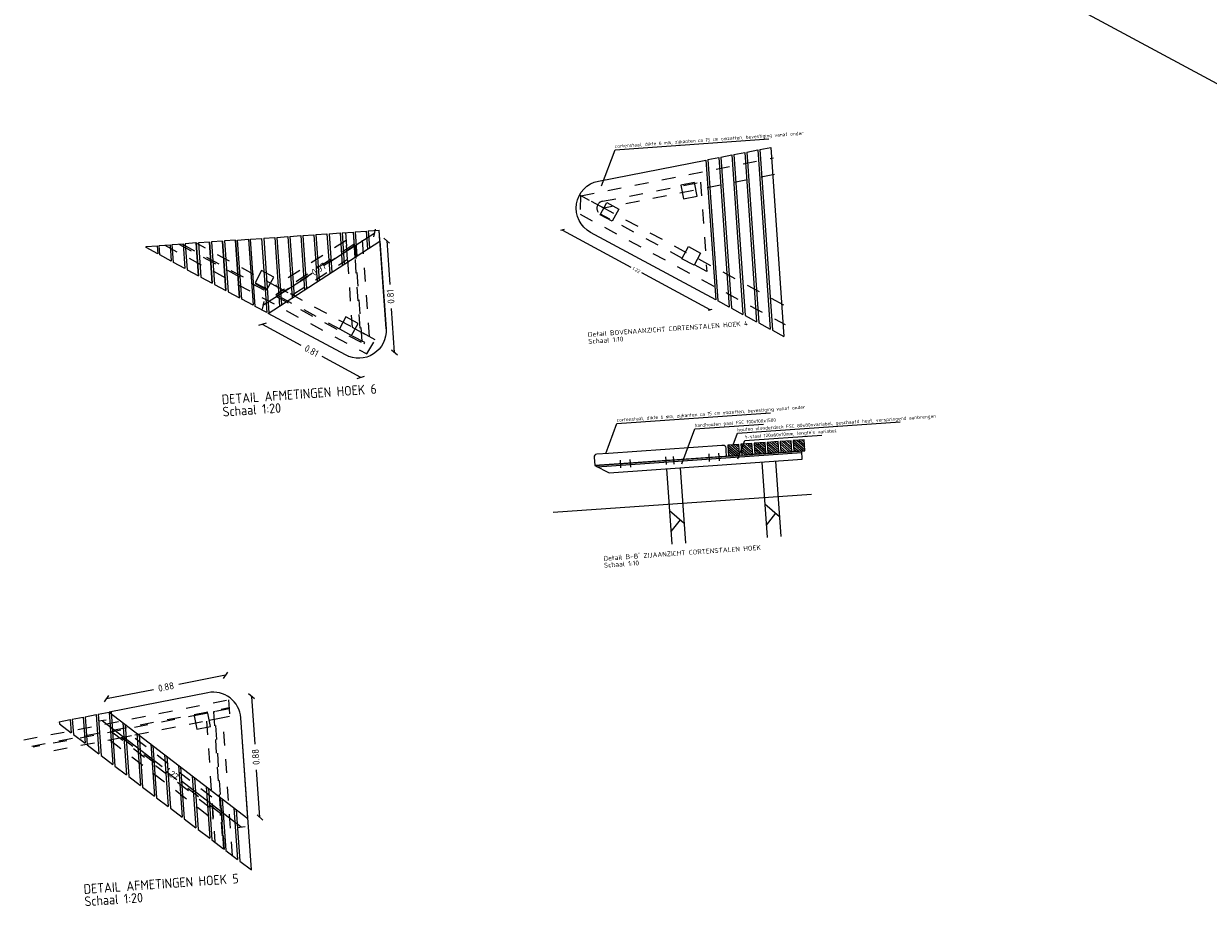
# Model space of a CAD drawing. Extents: x -410 to 7352, y -1401 to 655.
# Tile 167 of 185: x 759.28 to 767.87, y 60.65 to 67.05. Entities that reach past the tile are written whole.
import ezdxf

# ---------------------------------------------------------------- set-up
doc = ezdxf.new("R2010")
doc.units = 0
doc.header["$MEASUREMENT"] = 0
doc.linetypes.add('DASHED', pattern=[0.75, 0.5, -0.25])
for name, color, linetype in [('DT_detail A', 1, 'Continuous'), ('DT_podium', 6, 'Continuous'), ('DT_podium vlonderdeck', 6, 'Continuous'), ('V_opsl_knipstrepen', 2, 'Continuous')]:
    doc.layers.add(name, color=color, linetype=linetype)
doc.styles.add('JvdL_25 1_010', font='isocp.shx', dxfattribs={"height": 25})
doc.styles.add('JvdL_25 1_010_M', font='isocp.shx', dxfattribs={"height": 0.025})
doc.styles.add('JvdL_25 1_020', font='isocp.shx', dxfattribs={"height": 50})
doc.styles.add('JvdL_25 1_020_M', font='isocp.shx', dxfattribs={"height": 0.05})
doc.styles.add('JvdL_25 1_050_M', font='isocp.shx', dxfattribs={"height": 0.125})
doc.dimstyles.new('JvdL str_25 1_010 M', dxfattribs={"dimtxt": 0.125, "dimasz": 0.02, "dimexe": 0.18, "dimexo": 0.0625, "dimgap": 0.02, "dimtad": 0, "dimtoh": 1, "dimzin": 0, "dimdsep": 46, "dimtxsty": 'JvdL_25 1_010_M', "dimblk": 'OBLIQUE', "dimcen": 0.02, "dimse1": 1, "dimse2": 1, "dimclrd": 1, "dimclrt": 7, "dimadec": 1, "dimazin": 0, "dimtfac": 1, "dimtofl": 0, "dimtmove": 0, "dimatfit": 3, "dimfxl": 0.18, "dimtolj": 1, "dimtzin": 0, "dimarcsym": 0})
doc.dimstyles.new('JvdL str_25 1_020 M', dxfattribs={"dimtxt": 0.05, "dimasz": 0.04, "dimexe": 0.18, "dimexo": 0.0625, "dimgap": 0.04, "dimtad": 0, "dimtoh": 1, "dimzin": 0, "dimdsep": 46, "dimtxsty": 'JvdL_25 1_020_M', "dimblk": 'OBLIQUE', "dimcen": 0.04, "dimse1": 1, "dimse2": 1, "dimclrd": 1, "dimclrt": 7, "dimadec": 1, "dimazin": 0, "dimtfac": 1, "dimtofl": 0, "dimtmove": 0, "dimatfit": 3, "dimfxl": 0.18, "dimtolj": 1, "dimtzin": 0, "dimarcsym": 0})
doc.dimstyles.new('JvdL str_25 1_050 M', dxfattribs={"dimtxt": 0.125, "dimasz": 0.1, "dimexe": 0.18, "dimexo": 0.0625, "dimgap": 0.01, "dimtad": 0, "dimtoh": 1, "dimzin": 0, "dimdsep": 46, "dimtxsty": 'JvdL_25 1_050_M', "dimblk": 'OBLIQUE', "dimcen": 0.1, "dimse1": 1, "dimse2": 1, "dimclrd": 1, "dimclrt": 7, "dimadec": 1, "dimazin": 1, "dimtfac": 1, "dimtofl": 0, "dimtmove": 0, "dimatfit": 3, "dimfxl": 0.18, "dimtolj": 1, "dimtzin": 0, "dimarcsym": 0})
pattern_1 = [(138.9914025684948, (14902.77062674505, -3808.280243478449), (-0.008202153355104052, -0.009432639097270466), [])]

# ---------------------------------------------------------------- blocks, each defined once
blk = doc.blocks.new('_Oblique')
at = {"color": 0, "linetype": 'ByBlock', "lineweight": -2}
blk.add_line((-0.5, -0.5), (0.5, 0.5), dxfattribs=at)
blk = doc.blocks.new('*D90')
at = {"layer": 'Defpoints', "color": 0, "transparency": 16777216}
for p in [(762.9838843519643, 70.06723267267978), (779.1324850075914, 61.22444221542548), (778.8676479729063, 60.73241703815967)]:
    blk.add_point(p, dxfattribs=at)
at = {"layer": 'DT_podium', "color": 1, "lineweight": -2, "transparency": 16777216}
for p, q in [((762.6561705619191, 69.45839246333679), (770.4561018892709, 65.26000835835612)), ((778.8676479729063, 60.73241703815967), (770.7410212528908, 65.10664791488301))]:
    blk.add_line(p, q, dxfattribs=at)
at = {"layer": 'DT_podium', "color": 1, "lineweight": -2, "transparency": 16777216, "xscale": 0.1, "yscale": 0.1, "zscale": 0.1}
for p, rotation in [((762.6561705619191, 69.45839246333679), 151.7082362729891), ((778.8676479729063, 60.73241703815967), 331.708236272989)]:
    blk.add_blockref('_Oblique', p, dxfattribs=dict(at, rotation=rotation))
at = {"layer": 'DT_podium', "color": 7, "transparency": 16777216, "insert": (770.5985615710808, 65.1833281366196), "char_height": 0.125, "attachment_point": 5, "rotation": 331.70823627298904, "style": 'JvdL_25 1_050_M'}
blk.add_mtext('\\A1;18.41', dxfattribs=at)
blk = doc.blocks.new('*D208')
at = {"layer": 'Defpoints', "color": 0, "transparency": 16777216}
for p in [(763.2854433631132, 65.74541861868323), (764.2951224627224, 65.05129062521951), (764.2559578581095, 64.97852900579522)]:
    blk.add_point(p, dxfattribs=at)
at = {"layer": 'DT_podium vlonderdeck', "color": 1, "lineweight": -2, "transparency": 16777216}
for p, q in [((763.1834020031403, 65.55584196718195), (763.6808415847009, 65.28809058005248)), ((764.2559578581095, 64.97852900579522), (763.7585182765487, 65.24628039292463))]:
    blk.add_line(p, q, dxfattribs=at)
at = {"layer": 'DT_podium vlonderdeck', "color": 1, "lineweight": -2, "transparency": 16777216, "xscale": 0.02, "yscale": 0.02, "zscale": 0.02}
for p, rotation in [((763.1834020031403, 65.55584196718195), 151.7082362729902), ((764.2559578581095, 64.97852900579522), 331.7082362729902)]:
    blk.add_blockref('_Oblique', p, dxfattribs=dict(at, rotation=rotation))
at = {"layer": 'DT_podium vlonderdeck', "color": 7, "transparency": 16777216, "insert": (763.7196799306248, 65.26718548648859), "char_height": 0.025, "attachment_point": 5, "rotation": 331.7082362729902, "style": 'JvdL_25 1_010_M'}
blk.add_mtext('\\A1;1.22', dxfattribs=at)
blk = doc.blocks.new('*D217')
at = {"layer": 'Defpoints', "color": 0, "transparency": 16777216}
for p in [(761.8602095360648, 65.47596769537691), (761.9087540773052, 65.47935494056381), (761.8135273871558, 64.65849418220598)]:
    blk.add_point(p, dxfattribs=at)
at = {"layer": 'DT_podium vlonderdeck', "color": 1, "lineweight": -2, "transparency": 16777216}
for p, q in [((761.9087540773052, 65.47935494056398), (761.9308825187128, 65.16221963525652)), ((761.9652915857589, 64.66908368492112), (761.9431631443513, 64.98621899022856))]:
    blk.add_line(p, q, dxfattribs=at)
at = {"layer": 'DT_podium vlonderdeck', "color": 1, "lineweight": -2, "transparency": 16777216, "xscale": 0.04, "yscale": 0.04, "zscale": 0.04}
for p, rotation in [((761.9087540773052, 65.47935494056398), 93.99140256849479), ((761.9652915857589, 64.66908368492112), 273.9914025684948)]:
    blk.add_blockref('_Oblique', p, dxfattribs=dict(at, rotation=rotation))
at = {"layer": 'DT_podium vlonderdeck', "color": 7, "transparency": 16777216, "insert": (761.9370228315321, 65.07421931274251), "char_height": 0.05, "attachment_point": 5, "rotation": 93.9914025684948, "style": 'JvdL_25 1_020_M'}
blk.add_mtext('\\A1;0.81', dxfattribs=at)
blk = doc.blocks.new('*D218')
at = {"layer": 'Defpoints', "color": 0, "transparency": 16777216}
for p in [(761.0492708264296, 64.95235482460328), (761.8135273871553, 64.65849418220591), (761.7217156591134, 64.48792256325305)]:
    blk.add_point(p, dxfattribs=at)
at = {"layer": 'DT_podium vlonderdeck', "color": 1, "lineweight": -2, "transparency": 16777216}
for p, q in [((761.0065002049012, 64.872893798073), (761.2864312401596, 64.72221836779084)), ((761.7217156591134, 64.48792256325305), (761.441784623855, 64.63859799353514))]:
    blk.add_line(p, q, dxfattribs=at)
at = {"layer": 'DT_podium vlonderdeck', "color": 1, "lineweight": -2, "transparency": 16777216, "xscale": 0.04, "yscale": 0.04, "zscale": 0.04}
for p, rotation in [((761.0065002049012, 64.872893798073), 151.708236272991), ((761.7217156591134, 64.48792256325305), 331.7082362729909)]:
    blk.add_blockref('_Oblique', p, dxfattribs=dict(at, rotation=rotation))
at = {"layer": 'DT_podium vlonderdeck', "color": 7, "transparency": 16777216, "insert": (761.3641079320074, 64.68040818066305), "char_height": 0.05, "attachment_point": 5, "rotation": 331.708236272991, "style": 'JvdL_25 1_020_M'}
blk.add_mtext('\\A1;0.81', dxfattribs=at)
blk = doc.blocks.new('*D219')
at = {"layer": 'Defpoints', "color": 0, "transparency": 16777216}
for p in [(761.8224568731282, 65.5344366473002), (761.860209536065, 65.47596769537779), (761.0492708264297, 64.95235482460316)]:
    blk.add_point(p, dxfattribs=at)
at = {"layer": 'DT_podium vlonderdeck', "color": 1, "lineweight": -2, "transparency": 16777216}
for p, q in [((761.8224568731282, 65.5344366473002), (761.4955964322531, 65.32338699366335)), ((761.011518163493, 65.01082377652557), (761.338378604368, 65.22187343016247))]:
    blk.add_line(p, q, dxfattribs=at)
at = {"layer": 'DT_podium vlonderdeck', "color": 1, "lineweight": -2, "transparency": 16777216, "xscale": 0.04, "yscale": 0.04, "zscale": 0.04}
for p, rotation in [((761.8224568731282, 65.5344366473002), 32.8498194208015), ((761.011518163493, 65.01082377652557), 212.8498194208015)]:
    blk.add_blockref('_Oblique', p, dxfattribs=dict(at, rotation=rotation))
at = {"layer": 'DT_podium vlonderdeck', "color": 7, "transparency": 16777216, "insert": (761.4169875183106, 65.27263021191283), "char_height": 0.05, "attachment_point": 5, "rotation": 32.84981942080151, "style": 'JvdL_25 1_020_M'}
blk.add_mtext('\\A1;0.97', dxfattribs=at)
blk = doc.blocks.new('*D220')
at = {"layer": 'Defpoints', "color": 0, "transparency": 16777216}
for p in [(760.7407758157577, 62.32798567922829), (760.7727714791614, 62.16428002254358), (759.895352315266, 62.06163422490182)]:
    blk.add_point(p, dxfattribs=at)
at = {"layer": 'DT_podium vlonderdeck', "color": 1, "lineweight": -2, "transparency": 16777216}
for p, q in [((760.7407758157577, 62.32798567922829), (760.4003800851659, 62.26145659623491)), ((759.8763166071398, 62.15903033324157), (760.2167123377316, 62.22555941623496))]:
    blk.add_line(p, q, dxfattribs=at)
at = {"layer": 'DT_podium vlonderdeck', "color": 1, "lineweight": -2, "transparency": 16777216, "xscale": 0.04, "yscale": 0.04, "zscale": 0.04}
for p, rotation in [((760.7407758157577, 62.32798567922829), 11.05884082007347), ((759.8763166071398, 62.15903033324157), 191.0588408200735)]:
    blk.add_blockref('_Oblique', p, dxfattribs=dict(at, rotation=rotation))
at = {"layer": 'DT_podium vlonderdeck', "color": 7, "transparency": 16777216, "insert": (760.3085462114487, 62.24350800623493), "char_height": 0.05, "attachment_point": 5, "rotation": 11.058840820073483, "style": 'JvdL_25 1_020_M'}
blk.add_mtext('\\A1;0.88', dxfattribs=at)
blk = doc.blocks.new('*D221')
at = {"layer": 'Defpoints', "color": 0, "transparency": 16777216}
for p in [(760.7727714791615, 62.16428002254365), (760.9284349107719, 62.17514159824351), (760.9014824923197, 61.29030403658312)]:
    blk.add_point(p, dxfattribs=at)
at = {"layer": 'DT_podium vlonderdeck', "color": 1, "lineweight": -2, "transparency": 16777216}
for p, q in [((760.9284349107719, 62.17514159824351), (760.9525770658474, 61.82914661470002)), ((760.9897456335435, 61.29646268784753), (760.965603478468, 61.64245767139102))]:
    blk.add_line(p, q, dxfattribs=at)
at = {"layer": 'DT_podium vlonderdeck', "color": 1, "lineweight": -2, "transparency": 16777216, "xscale": 0.04, "yscale": 0.04, "zscale": 0.04}
for p, rotation in [((760.9284349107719, 62.17514159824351), 93.99140256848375), ((760.9897456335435, 61.29646268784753), 273.9914025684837)]:
    blk.add_blockref('_Oblique', p, dxfattribs=dict(at, rotation=rotation))
at = {"layer": 'DT_podium vlonderdeck', "color": 7, "transparency": 16777216, "insert": (760.9590902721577, 61.7358021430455), "char_height": 0.05, "attachment_point": 5, "rotation": 93.99140256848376, "style": 'JvdL_25 1_020_M'}
blk.add_mtext('\\A1;0.88', dxfattribs=at)
blk = doc.blocks.new('*D222')
at = {"layer": 'Defpoints', "color": 0, "transparency": 16777216}
for p in [(759.8953523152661, 62.06163422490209), (760.9014824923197, 61.29030403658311), (760.8532515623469, 61.22739116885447)]:
    blk.add_point(p, dxfattribs=at)
at = {"layer": 'DT_podium vlonderdeck', "color": 1, "lineweight": -2, "transparency": 16777216}
for p, q in [((759.8471213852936, 61.99872135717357), (760.2801778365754, 61.66672702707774)), ((760.8532515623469, 61.22739116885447), (760.4201951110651, 61.55938549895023))]:
    blk.add_line(p, q, dxfattribs=at)
at = {"layer": 'DT_podium vlonderdeck', "color": 1, "lineweight": -2, "transparency": 16777216, "xscale": 0.04, "yscale": 0.04, "zscale": 0.04}
for p, rotation in [((759.8471213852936, 61.99872135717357), 142.5251216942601), ((760.8532515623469, 61.22739116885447), 322.5251216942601)]:
    blk.add_blockref('_Oblique', p, dxfattribs=dict(at, rotation=rotation))
at = {"layer": 'DT_podium vlonderdeck', "color": 7, "transparency": 16777216, "insert": (760.3501864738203, 61.61305626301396), "char_height": 0.05, "attachment_point": 5, "rotation": 322.52512169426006, "style": 'JvdL_25 1_020_M'}
blk.add_mtext('\\A1;1.27', dxfattribs=at)

msp = doc.modelspace()

# ---------------------------------------------------------------- hatches: boundary and pattern name
at = {"layer": 'DT_detail A'}
h = msp.add_hatch(dxfattribs=at)
h.set_pattern_fill('ANSI31', scale=0.1, angle=90, style=0)
h.set_pattern_definition(pattern_1)
h.paths.add_polyline_path([(764.5788400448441, 63.930287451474), (764.6586460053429, 63.93585599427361), (764.6530774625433, 64.01566195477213), (764.5732715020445, 64.01009341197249)])
h = msp.add_hatch(dxfattribs=at)
h.set_pattern_fill('ANSI31', scale=0.1, angle=90, style=0)
h.set_pattern_definition(pattern_1)
h.paths.add_polyline_path([(764.6736096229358, 63.93690009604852), (764.7534155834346, 63.94246863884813), (764.747847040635, 64.02227459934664), (764.6680410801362, 64.01670605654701)])
h = msp.add_hatch(dxfattribs=at)
h.set_pattern_fill('ANSI31', scale=0.1, angle=90, style=0)
h.set_pattern_definition(pattern_1)
h.paths.add_polyline_path([(764.7683792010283, 63.94351274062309), (764.8481851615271, 63.9490812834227), (764.8426166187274, 64.02888724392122), (764.7628106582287, 64.02331870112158)])
h = msp.add_hatch(dxfattribs=at)
h.set_pattern_fill('ANSI31', scale=0.1, angle=90, style=0)
h.set_pattern_definition(pattern_1)
h.paths.add_polyline_path([(764.8631487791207, 63.95012538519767), (764.9429547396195, 63.95569392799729), (764.9373861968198, 64.03549988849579), (764.857580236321, 64.02993134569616)])
h = msp.add_hatch(dxfattribs=at)
h.set_pattern_fill('ANSI31', scale=0.1, angle=90, style=0)
h.set_pattern_definition(pattern_1)
h.paths.add_polyline_path([(764.38930088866, 63.91706216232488), (764.4691068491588, 63.92263070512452), (764.4635383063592, 64.00243666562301), (764.3837323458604, 63.9968681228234)])
h = msp.add_hatch(dxfattribs=at)
h.set_pattern_fill('ANSI31', scale=0.1, angle=90, style=0)
h.set_pattern_definition(pattern_1)
h.paths.add_polyline_path([(764.4840704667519, 63.92367480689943), (764.5638764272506, 63.92924334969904), (764.558307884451, 64.00904931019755), (764.4785019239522, 64.00348076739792)])
at = {"layer": 'DT_podium'}
msp.add_hatch(color=252, dxfattribs=at).paths.add_polyline_path([(763.4350713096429, 63.84045550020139), (764.9197946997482, 63.94405359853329), (764.9190986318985, 63.95402934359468), (763.4177490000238, 63.84927113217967)])

# ---------------------------------------------------------------- linework, layer by layer
at = {"layer": 'DT_detail A', "flags": 128}
for points in [[(763.4679886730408, 65.87736653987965), (763.5657728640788, 66.13886539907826), (764.6805509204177, 66.21665018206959)], [(763.49733647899, 63.93501894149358), (763.5790299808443, 64.15348735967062), (764.6938080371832, 64.23127214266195)], [(764.0496104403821, 63.86222311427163), (764.1436524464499, 64.11371445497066), (764.6430469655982, 64.148560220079)], [(764.4221049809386, 63.99954561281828), (764.4536578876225, 64.08392580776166), (765.6333709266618, 64.16624149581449)], [(764.4568649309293, 63.89656919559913), (764.5067502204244, 64.02997466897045), (765.0661044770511, 64.06900418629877)]]:
    msp.add_lwpolyline(points, dxfattribs=at)
at = {"layer": 'DT_detail A'}
msp.add_lwpolyline([(764.38930088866, 63.91706216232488), (764.4691068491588, 63.92263070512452), (764.4635383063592, 64.00243666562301), (764.3837323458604, 63.9968681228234)], close=True, dxfattribs=at)
at = {"layer": 'DT_detail A', "color": 6, "flags": 128}
for points in [[(763.959893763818, 63.52194827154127), (764.0664401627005, 63.43161266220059)], [(764.6509484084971, 63.57016731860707), (764.7574948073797, 63.47983170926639)], [(764.7292511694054, 63.50377814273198), (764.6615925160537, 63.4176205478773)], [(764.0381965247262, 63.45555909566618), (763.9705378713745, 63.3694015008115)]]:
    msp.add_lwpolyline(points, dxfattribs=at)
at = {"layer": 'DT_podium', "color": 8, "linetype": 'DASHED', "ltscale": 0.05}
for points in [[(764.7230550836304, 65.95788797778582), (763.4832678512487, 65.71559251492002), (763.3164075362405, 65.80540659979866), (764.7146282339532, 66.0786579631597)], [(764.7890029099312, 65.01275209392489), (763.3151066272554, 65.8061068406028), (763.3120453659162, 65.6711097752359), (764.7989087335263, 64.8707860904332)], [(761.6102692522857, 65.53818762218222), (761.6581664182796, 64.85174603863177), (761.7831524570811, 64.7844697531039), (761.7299781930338, 65.54654043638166)], [(761.6651378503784, 65.54201613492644), (761.7199800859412, 64.75601199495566), (761.7303955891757, 64.75040563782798), (761.6751136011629, 65.54271220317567)], [(760.2992772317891, 65.44671180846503), (761.7651881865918, 64.65767148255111), (761.8264659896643, 64.76115536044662), (760.5237404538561, 65.4623739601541)], [(760.4020036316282, 65.45387964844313), (761.7447647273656, 64.73112588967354), (761.7499488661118, 64.73988068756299), (760.4210154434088, 65.4552062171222)], [(759.2759247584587, 61.85908127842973), (760.7613454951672, 62.14937396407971), (760.7697620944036, 62.02875088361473), (759.4037943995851, 61.76178855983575)], [(759.334525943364, 61.81449314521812), (760.7652031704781, 62.0940874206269), (760.7659044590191, 62.08403685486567), (759.3451942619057, 61.80637589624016)], [(760.7317961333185, 61.06548489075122), (760.6620713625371, 62.06374454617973), (760.6521744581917, 62.06181031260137), (760.7211262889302, 61.07360330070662)], [(760.7900296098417, 61.02117653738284), (760.7203139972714, 62.01908683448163), (760.6016383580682, 61.99589307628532), (760.6629008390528, 61.11790554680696)]]:
    msp.add_lwpolyline(points, dxfattribs=at)
at = {"layer": 'DT_podium', "color": 2, "lineweight": -3}
for points in [[(764.2951224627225, 65.05129062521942), (763.3883937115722, 65.53934563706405, -0.7044387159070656), (763.4448226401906, 65.91174087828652), (764.2244515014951, 66.06411644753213)], [(761.8602095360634, 65.47596769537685), (761.9045545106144, 64.84043459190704, -0.5907104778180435), (761.6102472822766, 64.65040413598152), (761.0492708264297, 64.95235482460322)], [(760.9014824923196, 61.29030403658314), (760.8506036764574, 62.01947734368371, 0.4508211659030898), (760.6127253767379, 62.20184212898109), (759.8953523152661, 62.06163422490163)]]:
    msp.add_lwpolyline(points, format="xyb", close=True, dxfattribs=at)
at = {"layer": 'DT_podium', "color": 2, "linetype": 'DASHED', "lineweight": -3, "ltscale": 0.2}
msp.add_lwpolyline([(764.2306948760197, 65.25631831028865), (763.4594879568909, 65.67142746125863, -0.7044387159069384), (763.4735951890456, 65.76452627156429), (764.1855252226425, 65.90367035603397)], format="xyb", close=True, dxfattribs=at)
at = {"layer": 'DT_podium', "color": 8, "linetype": 'DASHED', "ltscale": 0.05}
for points in [[(764.1598449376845, 65.80197019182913), (764.140663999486, 65.90011341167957), (764.0425207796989, 65.88093247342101), (764.0617017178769, 65.78278925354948)], [(763.4571990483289, 65.66716300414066), (763.504596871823, 65.75521666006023), (763.5926505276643, 65.70781883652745), (763.5452527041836, 65.61976518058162)], [(761.2234827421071, 65.08572339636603), (761.6238045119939, 65.34420610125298), (761.6142673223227, 65.48088900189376), (761.1028357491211, 65.15066410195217)], [(761.1154296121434, 65.08142362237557), (761.6721931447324, 65.44091879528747), (761.6713983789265, 65.45230903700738), (761.1053756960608, 65.08683534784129)], [(764.0502634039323, 65.34793212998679), (764.0976612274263, 65.43598578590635), (764.1857148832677, 65.38858796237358), (764.1383170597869, 65.30053430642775)], [(761.0417954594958, 65.12673703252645), (761.0891916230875, 65.21479158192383), (761.0011370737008, 65.2621877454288), (760.95374091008, 65.17413319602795)], [(761.653892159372, 64.79158616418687), (761.7012883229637, 64.87964071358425), (761.613233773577, 64.92703687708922), (761.5658376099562, 64.83898232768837)], [(760.6308668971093, 61.9557534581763), (760.6116859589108, 62.05389667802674), (760.5135427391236, 62.03471573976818), (760.5327236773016, 61.93657251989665)], [(759.9009061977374, 61.85894321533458), (760.651335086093, 61.28366094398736), (760.6401884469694, 61.4434097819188), (760.0580913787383, 61.88966321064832)], [(759.9146938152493, 61.91767839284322), (760.7044768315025, 61.31222101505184), (760.7035479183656, 61.32553379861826), (759.9278062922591, 61.92024107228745)]]:
    msp.add_lwpolyline(points, close=True, dxfattribs=at)
at = {"layer": 'DT_podium', "color": 1, "lineweight": -3}
msp.add_lwpolyline([(761.8602095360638, 65.47596769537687), (761.8546781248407, 65.55524150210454)], dxfattribs=at)
at = {"layer": 'DT_podium', "color": 1}
for points in [[(764.5788400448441, 63.930287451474), (764.6586460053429, 63.93585599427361), (764.6530774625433, 64.01566195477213), (764.5732715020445, 64.01009341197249)], [(764.6736096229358, 63.93690009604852), (764.7534155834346, 63.94246863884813), (764.747847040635, 64.02227459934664), (764.6680410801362, 64.01670605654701)], [(764.7683792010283, 63.94351274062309), (764.8481851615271, 63.9490812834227), (764.8426166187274, 64.02888724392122), (764.7628106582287, 64.02331870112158)], [(764.8631487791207, 63.95012538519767), (764.9429547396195, 63.95569392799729), (764.9373861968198, 64.03549988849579), (764.857580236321, 64.02993134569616)], [(764.9190986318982, 63.95402934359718), (763.4177490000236, 63.84927113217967), (763.5216828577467, 63.79637734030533), (764.9232750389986, 63.89417487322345)], [(764.4840704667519, 63.92367480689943), (764.5638764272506, 63.92924334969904), (764.558307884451, 64.00904931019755), (764.4785019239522, 64.00348076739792)]]:
    msp.add_lwpolyline(points, close=True, dxfattribs=at)
at = {"layer": 'DT_podium', "color": 2}
msp.add_lwpolyline([(764.3393293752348, 63.99376985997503), (763.5175405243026, 63.93642869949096), (763.4321319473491, 63.93046922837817, 0.4142135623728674), (763.4135725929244, 63.90912560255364), (763.4177490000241, 63.84927113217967), (763.4177490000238, 63.84927113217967), (764.3743372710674, 63.91601806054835), (764.3715529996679, 63.95592104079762), (764.370160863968, 63.97587253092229, 0.4142135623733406), (764.3488172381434, 63.99443188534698)], format="xyb", close=True, dxfattribs=at)
at = {"layer": 'DT_podium'}
msp.add_lwpolyline([(763.4350713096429, 63.84045550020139), (764.9197946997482, 63.94405359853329), (764.9190986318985, 63.95402934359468), (763.4177490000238, 63.84927113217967)], close=True, dxfattribs=at)
for points in [[(764.2512108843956, 63.87720922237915), (764.2473030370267, 63.93321481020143)], [(764.3219586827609, 63.88214572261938), (764.3180508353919, 63.9381513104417)], [(763.607700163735, 63.83230760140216), (763.603792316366, 63.88831318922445)], [(763.6793381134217, 63.83730621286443), (763.6754302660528, 63.89331180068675)], [(763.9378144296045, 63.85534166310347), (763.9339065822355, 63.91134725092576)], [(763.9932318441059, 63.85920847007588), (763.989323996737, 63.91521405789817)], [(764.6297694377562, 63.87369521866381), (764.6679033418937, 63.32717650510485)], [(764.7295268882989, 63.88065589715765), (764.7676607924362, 63.33413718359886)], [(763.938714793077, 63.82547617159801), (763.9768486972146, 63.27895745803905)], [(764.0384722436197, 63.83243685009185), (764.076606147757, 63.28591813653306)], [(764.9897987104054, 63.63818446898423), (763.1173385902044, 63.5075316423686)]]:
    msp.add_lwpolyline(points, dxfattribs=at)
at = {"layer": 'DT_podium vlonderdeck', "color": 1}
for points in [[(764.2392856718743, 66.06701573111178), (764.3184012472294, 66.08247857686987)], [(764.3184012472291, 66.08247857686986), (764.394069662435, 64.99803139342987)], [(764.3184012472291, 66.08247857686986), (764.394069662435, 64.99803139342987)], [(764.3332354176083, 66.0853778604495), (764.4123509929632, 66.10084070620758)], [(764.3332354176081, 66.0853778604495), (764.4096929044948, 64.98962204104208)], [(764.412350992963, 66.10084070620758), (764.4930168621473, 64.94477216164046)], [(764.4123509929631, 66.10084070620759), (764.4930168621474, 64.9447721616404)], [(764.4271851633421, 66.10373998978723), (764.506300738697, 66.11920283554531)], [(764.4271851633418, 66.10373998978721), (764.5086401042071, 64.93636280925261)], [(764.5063007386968, 66.11920283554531), (764.5919640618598, 64.89151292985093)], [(764.5063007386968, 66.11920283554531), (764.5919640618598, 64.89151292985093)], [(764.5211349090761, 66.12210211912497), (764.6002504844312, 66.13756496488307)], [(764.5211349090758, 66.12210211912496), (764.6075873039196, 64.88310357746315)], [(764.6002504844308, 66.13756496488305), (764.6909112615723, 64.83825369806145)], [(764.6002504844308, 66.13756496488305), (764.6909112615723, 64.83825369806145)], [(764.6150846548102, 66.1404642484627), (764.6942002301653, 66.1559270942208)], [(764.61508465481, 66.14046424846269), (764.7065345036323, 64.8298443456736)], [(764.6942002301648, 66.15592709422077), (764.7898584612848, 64.78499446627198)], [(764.6942002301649, 66.15592709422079), (764.7898584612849, 64.78499446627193)], [(764.2392856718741, 66.06701573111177), (764.3107457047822, 65.04288127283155)], [(760.7174431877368, 65.47588976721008), (760.7424499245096, 65.11750397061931)], [(760.8122127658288, 65.48250241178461), (760.8413971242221, 65.06424473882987)], [(760.9069823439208, 65.48911505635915), (760.9403443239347, 65.01098550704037)], [(761.0017519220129, 65.4957277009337), (761.0392915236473, 64.95772627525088)], [(761.0167155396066, 65.49677180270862), (761.0965215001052, 65.50234034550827)], [(761.0167155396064, 65.49677180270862), (761.0544686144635, 64.95571097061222)], [(761.0965215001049, 65.50234034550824), (761.1312058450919, 65.00525923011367)], [(761.096521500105, 65.50234034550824), (761.131205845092, 65.00525923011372)], [(761.1114851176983, 65.50338444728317), (761.191291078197, 65.50895299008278)], [(761.1114851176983, 65.50338444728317), (761.1455940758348, 65.01454952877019)], [(761.1912910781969, 65.50895299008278), (761.2223313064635, 65.06409778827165)], [(761.1912910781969, 65.50895299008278), (761.2223313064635, 65.06409778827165)], [(761.2062546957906, 65.50999709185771), (761.286060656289, 65.51556563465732)], [(761.2062546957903, 65.5099970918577), (761.2367195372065, 65.07338808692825)], [(761.2860606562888, 65.5155656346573), (761.3134567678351, 65.12293634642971)], [(761.2860606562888, 65.5155656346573), (761.3134567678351, 65.12293634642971)], [(761.3010242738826, 65.51660973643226), (761.3808302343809, 65.52217827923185)], [(761.3010242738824, 65.51660973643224), (761.327844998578, 65.13222664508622)], [(761.3808302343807, 65.52217827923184), (761.4045822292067, 65.18177490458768)], [(761.3808302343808, 65.52217827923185), (761.4045822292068, 65.18177490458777)], [(761.3957938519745, 65.52322238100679), (761.475599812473, 65.52879092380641)], [(761.3957938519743, 65.52322238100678), (761.4189704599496, 65.1910652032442)], [(761.4755998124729, 65.5287909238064), (761.4957076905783, 65.24061346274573)], [(761.4755998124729, 65.5287909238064), (761.4957076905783, 65.24061346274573)], [(761.4905634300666, 65.52983502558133), (761.570369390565, 65.53540356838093)], [(761.4905634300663, 65.52983502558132), (761.5100959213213, 65.24990376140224)], [(761.5703693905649, 65.53540356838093), (761.58683315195, 65.2994520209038)], [(761.570369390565, 65.53540356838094), (761.5868331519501, 65.2994520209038)], [(761.5853330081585, 65.53644767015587), (761.6651378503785, 65.54201613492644)], [(761.5853330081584, 65.53644767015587), (761.601221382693, 65.30874231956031)], [(761.6651389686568, 65.54201621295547), (761.6779586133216, 65.35829057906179)], [(761.6801025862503, 65.5430603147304), (761.759908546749, 65.54862885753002)], [(761.6801025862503, 65.5430603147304), (761.6923468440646, 65.36758087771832)], [(761.7599085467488, 65.54862885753), (761.7690840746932, 65.41712913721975)], [(761.7748721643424, 65.54967295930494), (761.8546781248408, 65.55524150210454)], [(761.7748721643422, 65.54967295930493), (761.783472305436, 65.42641943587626)], [(760.2435952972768, 65.4428265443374), (760.247713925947, 65.38380012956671)], [(760.3383648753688, 65.44943918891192), (760.3466611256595, 65.33054089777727)], [(760.4331344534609, 65.45605183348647), (760.4456083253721, 65.27728166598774)], [(760.5279040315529, 65.462664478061), (760.5445555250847, 65.22402243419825)], [(760.6226736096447, 65.46927712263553), (760.643502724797, 65.1707632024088)], [(764.3940696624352, 64.99803139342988), (764.3107457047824, 65.04288127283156)], [(764.409692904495, 64.98962204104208), (764.4930168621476, 64.94477216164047)], [(764.5086401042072, 64.93636280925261), (764.59196406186, 64.89151292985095)], [(764.6075873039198, 64.88310357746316), (764.6909112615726, 64.83825369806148)], [(764.7065345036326, 64.82984434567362), (764.789858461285, 64.784994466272)], [(759.7222869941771, 62.02780924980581), (759.801402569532, 62.04327209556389)], [(759.8014025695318, 62.04327209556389), (759.821289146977, 61.75826622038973)], [(759.8014025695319, 62.0432720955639), (759.8212891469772, 61.75826622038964)], [(759.8162367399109, 62.04617137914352), (759.895352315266, 62.06163422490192)], [(759.8162367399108, 62.04617137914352), (759.8371686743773, 61.74618389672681)], [(759.8953523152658, 62.06163422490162), (759.9218594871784, 61.68174483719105)], [(759.8953523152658, 62.06163422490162), (759.9218594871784, 61.68174483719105)], [(759.9101864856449, 62.06453350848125), (759.9377390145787, 61.66966251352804)], [(759.5195533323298, 61.98818570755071), (759.5195781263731, 61.98783036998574)], [(759.5195533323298, 61.98818570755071), (759.5195781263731, 61.98783036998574)], [(759.5343875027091, 61.99108499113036), (759.613503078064, 62.00654783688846)], [(759.5343875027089, 61.99108499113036), (759.5354576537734, 61.97574804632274)], [(759.5354576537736, 61.97574804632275), (759.6201484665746, 61.91130898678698)], [(759.6135030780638, 62.00654783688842), (759.6201484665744, 61.91130898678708)], [(759.6135030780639, 62.00654783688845), (759.6201484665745, 61.91130898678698)], [(759.6283372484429, 62.00944712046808), (759.707452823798, 62.02490996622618)], [(759.6283372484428, 62.00944712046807), (759.6360279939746, 61.89922666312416)], [(759.7074528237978, 62.02490996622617), (759.7207188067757, 61.8347876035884)], [(759.7074528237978, 62.02490996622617), (759.7207188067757, 61.8347876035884)], [(759.7222869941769, 62.02780924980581), (759.736598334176, 61.8227052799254)], [(759.9959653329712, 61.98450120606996), (760.0224298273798, 61.60522345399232)], [(759.9959653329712, 61.98450120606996), (760.0224298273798, 61.60522345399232)], [(760.0118515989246, 61.9723223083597), (760.0383093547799, 61.59314113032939)], [(760.9275628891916, 60.91653100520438), (760.8506036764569, 62.01947734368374)], [(760.9275628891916, 60.91653100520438), (760.8506036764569, 62.01947734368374)], [(759.636027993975, 61.89922666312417), (759.720718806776, 61.83478760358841)], [(760.0965783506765, 61.90736818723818), (760.123000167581, 61.52870207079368)], [(760.0965783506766, 61.9073681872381), (760.1230001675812, 61.52870207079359)], [(760.1124646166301, 61.89518928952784), (760.1388796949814, 61.51661974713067)], [(759.7365983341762, 61.82270527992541), (759.8212891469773, 61.75826622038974)], [(760.1971913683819, 61.83023516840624), (760.2235705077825, 61.45218068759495)], [(760.1971913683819, 61.83023516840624), (760.2235705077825, 61.45218068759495)], [(760.2130776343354, 61.81805627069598), (760.2394500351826, 61.44009836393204)], [(759.8371686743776, 61.74618389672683), (759.9218594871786, 61.68174483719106)], [(760.2978043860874, 61.75310214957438), (760.3241408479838, 61.37565930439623)], [(760.2978043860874, 61.75310214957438), (760.3241408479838, 61.37565930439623)], [(760.3136906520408, 61.74092325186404), (760.340020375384, 61.36357698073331)], [(759.9377390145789, 61.66966251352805), (760.02242982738, 61.60522345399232)], [(760.3984174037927, 61.67596913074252), (760.4247111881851, 61.2991379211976)], [(760.3984174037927, 61.67596913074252), (760.4247111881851, 61.29913792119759)], [(760.4143036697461, 61.66379023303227), (760.4405907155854, 61.28705559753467)], [(760.03830935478, 61.5931411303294), (760.1230001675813, 61.52870207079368)], [(760.499030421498, 61.59883611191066), (760.5252815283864, 61.22261653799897)], [(760.499030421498, 61.59883611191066), (760.5252815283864, 61.22261653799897)], [(760.5149166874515, 61.58665721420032), (760.5411610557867, 61.21053421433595)], [(760.1388796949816, 61.51661974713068), (760.2235705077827, 61.45218068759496)], [(760.2394500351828, 61.44009836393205), (760.324140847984, 61.37565930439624)], [(760.5996434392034, 61.52170309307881), (760.6258518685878, 61.14609515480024)], [(760.5996434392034, 61.52170309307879), (760.6258518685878, 61.14609515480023)], [(760.615529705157, 61.50952419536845), (760.6417313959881, 61.13401283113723)], [(760.7002564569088, 61.44457007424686), (760.7264222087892, 61.06957377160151)], [(760.3400203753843, 61.36357698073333), (760.4247111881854, 61.2991379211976)], [(760.7161427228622, 61.43239117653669), (760.7423017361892, 61.05749144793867)], [(760.8008694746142, 61.36743705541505), (760.8269925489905, 60.99305238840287)], [(760.8008694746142, 61.36743705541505), (760.8269925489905, 60.99305238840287)], [(760.8167557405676, 61.35525815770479), (760.8428720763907, 60.98097006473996)], [(760.4405907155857, 61.28705559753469), (760.5252815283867, 61.222616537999)], [(760.541161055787, 61.21053421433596), (760.625851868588, 61.14609515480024)], [(760.6417313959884, 61.13401283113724), (760.7264222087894, 61.06957377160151)], [(760.7423017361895, 61.05749144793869), (760.8269925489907, 60.99305238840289)], [(760.842872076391, 60.98097006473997), (760.9275628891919, 60.9165310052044)]]:
    msp.add_lwpolyline(points, dxfattribs=at)
at = {"layer": 'DT_podium vlonderdeck', "color": 8}
for points in [[(764.224451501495, 66.06411644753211), (764.2951224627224, 65.05129062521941)], [(764.224451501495, 66.06411644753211), (764.2951224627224, 65.05129062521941)], [(761.6651389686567, 65.54201621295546), (761.6779586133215, 65.3582905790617)], [(761.7599085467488, 65.54862885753), (761.7690840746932, 65.41712913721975)], [(761.6328472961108, 64.63999709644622), (761.6329747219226, 64.63817088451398)], [(760.7002564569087, 61.44457007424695), (760.7264222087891, 61.0695737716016)]]:
    msp.add_lwpolyline(points, dxfattribs=at)
at = {"layer": 'DT_podium vlonderdeck', "color": 1}
for points in [[(760.6376372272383, 65.47032122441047), (760.659125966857, 65.16235385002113), (760.7424499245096, 65.11750397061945), (760.7174431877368, 65.47588976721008)], [(760.7324068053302, 65.476933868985), (760.7580731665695, 65.10909461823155), (760.8413971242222, 65.06424473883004), (760.8122127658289, 65.48250241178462)], [(760.9069823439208, 65.48911505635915), (760.9403443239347, 65.0109855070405), (760.857020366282, 65.05583538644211), (760.8271763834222, 65.48354651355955)], [(761.0017519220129, 65.4957277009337), (761.0392915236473, 64.95772627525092), (760.9559675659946, 65.00257615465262), (760.9219459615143, 65.49015915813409)], [(760.2435952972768, 65.4428265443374), (760.247713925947, 65.38380012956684), (760.1643899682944, 65.4286500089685), (760.1637893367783, 65.43725800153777)], [(760.3383648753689, 65.44943918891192), (760.3466611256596, 65.33054089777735), (760.2633371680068, 65.37539077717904), (760.2585589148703, 65.44387064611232)], [(760.4331344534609, 65.45605183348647), (760.4456083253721, 65.27728166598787), (760.3622843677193, 65.32213154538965), (760.3533284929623, 65.45048329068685)], [(760.4480980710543, 65.45709593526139), (760.4612315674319, 65.26887231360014), (760.5445555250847, 65.22402243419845), (760.5279040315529, 65.462664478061)], [(760.5428676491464, 65.46370857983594), (760.5601787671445, 65.21561308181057), (760.6435027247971, 65.17076320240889), (760.6226736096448, 65.46927712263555)]]:
    msp.add_lwpolyline(points, close=True, dxfattribs=at)
at = {"layer": 'V_opsl_knipstrepen'}
msp.add_lwpolyline([(761.9045545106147, 64.84043459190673), (761.8546781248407, 65.55524150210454)], dxfattribs=at)

# ---------------------------------------------------------------- texts
at = {"layer": 'DT_detail A', "style": 'JvdL_25 1_010'}
for s, rotation, p in [('cortenstaal, dikte 6 mm, zijkanten ca 15 cm omzetten, bevestiging vanaf onder', 3.991402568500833, (763.5649038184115, 66.15132018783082)), ('cortenstaal, dikte 6 mm, zijkanten ca 15 cm omzetten, bevestiging vanaf onder', 3.991402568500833, (763.578160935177, 64.16594214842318)), ('hardhouten paal FSC 100x100x1500', 3.991402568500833, (764.1427834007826, 64.12616924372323)), ('houten vlonderdeck FSC 80x80xvariabel, geschaafd hout, verspringend aanbrengen', 3.991402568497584, (764.4528831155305, 64.09502950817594)), ("t-staal 120x60x10mm, lengte's variabel.", 3.991402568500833, (764.5104545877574, 64.04392807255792))]:
    msp.add_text(s, height=0.02499999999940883, rotation=rotation, dxfattribs=at).set_placement(p)
at = {"layer": 'DT_detail A', "color": 2, "style": 'JvdL_25 1_020'}
for s, height, p in [('Detail BOVENAANZICHT CORTENSTALEN HOEK 4', 0.035, (763.3688214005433, 64.78142507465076)), ('Schaal 1:10', 0.035, (763.3723022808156, 64.7314948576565)), ('DETAIL AFMETINGEN HOEK 6', 0.07, (760.7150239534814, 64.29231698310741)), ('Schaal 1:20', 0.07, (760.7212379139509, 64.20321743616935)), ("Detail B-B' ZIJAANZICHT CORTENSTALEN HOEK", 0.035, (763.4821023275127, 63.1579315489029)), ('Schaal 1:10', 0.035, (763.485583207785, 63.10800133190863)), ('DETAIL AFMETINGEN HOEK 5', 0.07, (759.7131090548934, 60.74198600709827)), ('Schaal 1:20', 0.07, (759.7193230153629, 60.65288646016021))]:
    msp.add_text(s, height=height, rotation=3.989076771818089, dxfattribs=at).set_placement(p)

# ---------------------------------------------------------------- dimensions: what is measured, and where the dimension line sits
at = {"layer": 'DT_podium'}
dim = msp.add_linear_dim(base=(778.8676479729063, 60.73241703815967), p1=(762.9838843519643, 70.06723267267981), p2=(779.1324850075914, 61.2244422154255), angle=331.708236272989, dimstyle='JvdL str_25 1_050 M', dxfattribs=at)
dim.commit()
dim.dimension.update_dxf_attribs({"geometry": '*D90', "text_midpoint": (770.5985615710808, 65.1833281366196), "dimtype": 160})
at = {"layer": 'DT_podium vlonderdeck'}
dim = msp.add_linear_dim(base=(764.2559578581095, 64.97852900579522), p1=(763.285443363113, 65.74541861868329), p2=(764.2951224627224, 65.05129062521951), angle=331.7082362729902, dimstyle='JvdL str_25 1_010 M', dxfattribs=at)
dim.commit()
dim.dimension.update_dxf_attribs({"geometry": '*D208', "text_midpoint": (763.7196799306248, 65.26718548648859)})
at = {"layer": 'DT_podium vlonderdeck', "color": 1}
for base, p1, p2, angle, picture, middle in [((761.8224568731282, 65.5344366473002), (761.0492708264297, 64.95235482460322), (761.860209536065, 65.47596769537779), 32.84981942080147, '*D219', (761.4169875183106, 65.27263021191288)), ((761.9087540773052, 65.47935494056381), (761.8135273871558, 64.65849418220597), (761.8602095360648, 65.47596769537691), 93.99140256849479, '*D217', (761.9370228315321, 65.07421931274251)), ((761.7217156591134, 64.48792256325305), (761.0492708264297, 64.95235482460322), (761.8135273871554, 64.65849418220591), 331.7082362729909, '*D218', (761.3641079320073, 64.680408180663)), ((760.7407758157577, 62.32798567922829), (759.895352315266, 62.06163422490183), (760.7727714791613, 62.16428002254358), 11.05884082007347, '*D220', (760.3085462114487, 62.24350800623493)), ((760.9284349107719, 62.17514159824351), (760.9014824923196, 61.29030403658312), (760.7727714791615, 62.16428002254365), 93.99140256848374, '*D221', (760.9590902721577, 61.73580214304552)), ((760.8532515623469, 61.22739116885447), (759.895352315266, 62.06163422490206), (760.9014824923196, 61.29030403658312), 322.5251216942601, '*D222', (760.3501864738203, 61.61305626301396))]:
    dim = msp.add_linear_dim(base=base, p1=p1, p2=p2, angle=angle, dimstyle='JvdL str_25 1_020 M', dxfattribs=at)
    dim.commit()
    dim.dimension.update_dxf_attribs({"geometry": picture, "text_midpoint": middle})

doc.saveas('drawing.dxf')
